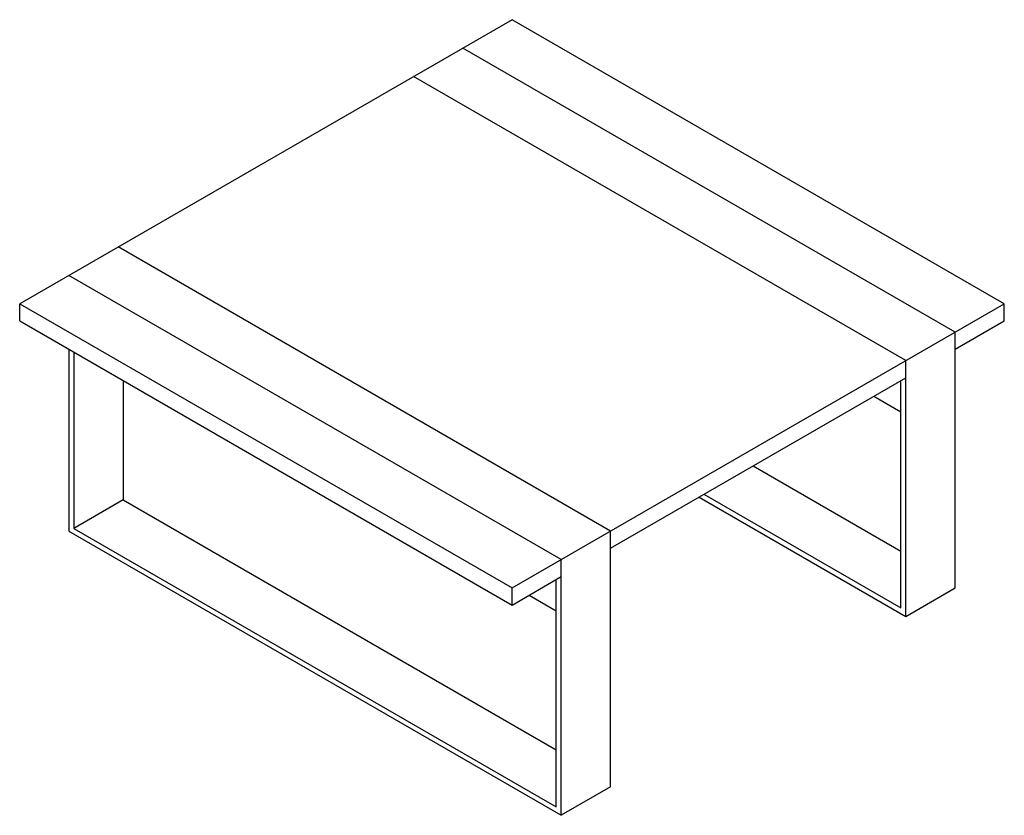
# Paper-space layout '_Isometric' of a CAD drawing. Header units: millimetres. Extents: x -990 to 424, y -714 to 429.
import ezdxf

# ---------------------------------------------------------------- set-up
doc = ezdxf.new("R2010")
doc.units = ezdxf.units.MM

psp = doc.layouts.new('_Isometric')

# ---------------------------------------------------------------- linework, layer by layer
at = {"color": 7, "linetype": 'Continuous', "lineweight": 25}
for p, q in [((-282.8, 428.6), (-989.9, 20.4)), ((424.3, 20.4), (-282.8, 428.6)), ((353.6, -20.4), (-353.6, 387.8)), ((282.8, -61.2), (-424.3, 347)), ((-141.4, -306.1), (-848.5, 102.1)), ((-212.1, -346.9), (-919.2, 61.3)), ((-989.9, 20.4), (-282.8, -387.8)), ((-989.9, -4.1), (-989.9, 20.4)), ((-282.8, -387.8), (424.3, 20.4)), ((424.3, -4.1), (424.3, 20.4)), ((-989.9, -4.1), (-282.8, -412.3)), ((353.6, -44.9), (424.3, -4.1)), ((353.6, -387.8), (353.6, -20.4)), ((-919.2, -44.9), (-919.2, -306.2)), ((-912.2, -49), (-912.2, -302.1)), ((282.8, -428.6), (282.8, -61.2)), ((-841.5, -89.8), (-841.5, -261.3)), ((-141.4, -330.6), (282.8, -85.7)), ((275.8, -416.4), (275.8, -89.8)), ((236.9, -112.2), (275.8, -134.7)), ((63.6, -212.3), (275.8, -334.8)), ((-7.1, -253.1), (275.8, -416.4)), ((-841.5, -261.3), (-912.2, -302.1)), ((-841.5, -261.3), (-219.2, -620.5)), ((-14.2, -257.2), (282.8, -428.6)), ((-919.2, -306.2), (-212.1, -714.4)), ((-912.2, -302.1), (-219.2, -702.1)), ((-141.4, -673.6), (-141.4, -306.1)), ((-212.1, -714.4), (-212.1, -346.9)), ((-282.8, -412.3), (-212.1, -371.4)), ((-219.2, -702.1), (-219.2, -375.5)), ((-282.8, -412.3), (-282.8, -387.8)), ((282.8, -428.6), (353.6, -387.8)), ((-258.1, -398), (-219.2, -420.4)), ((-141.4, -673.6), (-212.1, -714.4))]:
    psp.add_line(p, q, dxfattribs=at)

doc.saveas('drawing.dxf')
